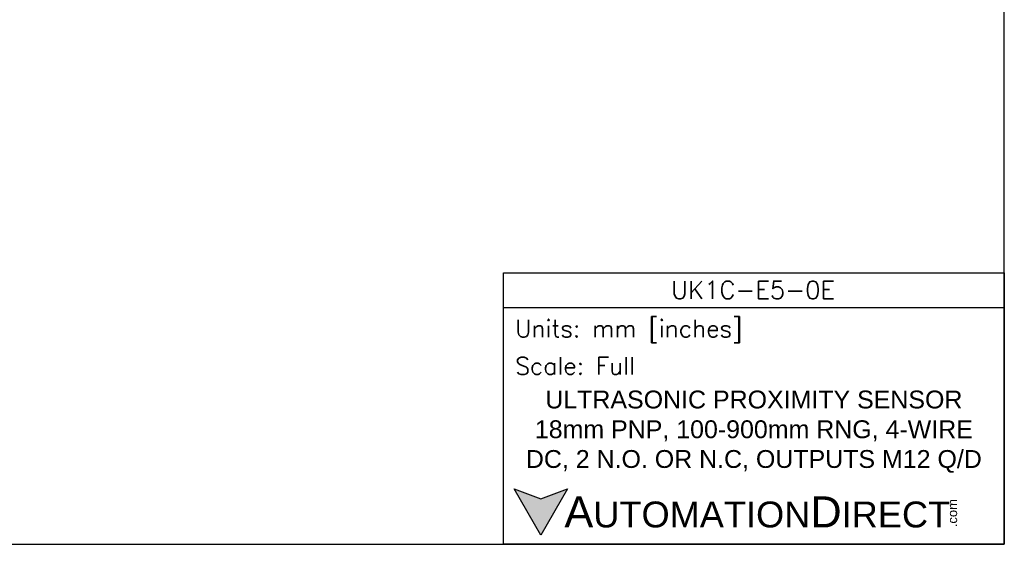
# Model space of a CAD drawing. Header units: inches. Extents: x 0 to 279, y 0 to 216.
# Tile 2 of 8: x 100 to 279, y 0 to 95. Entities that reach past the tile are written whole.
import ezdxf

# ---------------------------------------------------------------- set-up
doc = ezdxf.new("R2010")
doc.units = ezdxf.units.IN
doc.header["$LTSCALE"] = 10
doc.header["$MEASUREMENT"] = 0
doc.layers.add('Text', color=140, linetype='Continuous')
doc.styles.add('\\M+2ABAC\\M+2A6A11', font='txt')
doc.styles.add('ROMANS', font='romans.shx')

msp = doc.modelspace()

# ---------------------------------------------------------------- hatches: boundary and pattern name
at = {"layer": 'Text'}
msp.add_hatch(color=256, dxfattribs=at).paths.add_polyline_path([(199.93, 10.07), (195.08, 8.31), (190.23, 10.07), (195.08, 1.67)])

# ---------------------------------------------------------------- linework, layer by layer
at = {"layer": 'Defpoints'}
msp.add_lwpolyline([(279.4, 215.9), (0, 215.9), (0, 0), (279.4, 0)], close=True, dxfattribs=at)
at = {"layer": 'Text'}
msp.add_line((188.28, 43.12), (279.4, 43.12), dxfattribs=at)
for points in [[(188.28, 0), (188.28, 49.4), (279.4, 49.4), (279.4, 0)], [(199.93, 10.07), (195.08, 1.67), (190.23, 10.07), (195.08, 8.31)]]:
    msp.add_lwpolyline(points, close=True, dxfattribs=at)

# ---------------------------------------------------------------- texts
at = {"layer": 'Text', "linetype": 'Continuous', "insert": (233.7, 46.3), "char_height": 3.248, "width": 61.1425, "attachment_point": 5, "style": 'ROMANS'}
msp.add_mtext('UK1C-E5-0E', dxfattribs=at)
at = {"layer": 'Text', "attachment_point": 4}
for s, insert, char_height, width, style in [(' Units: mm [inches]', (188.28, 38.75), 3.1404, 91.118, 'ROMANS'), (' Scale: Full', (188.28, 32.47), 3.1404, 91.118, 'ROMANS'), ('{\\fArial|b0|i0|c0|p34;     \\H1.2x;A\\H0.8333x;UTOMATION\\H1.2x;D\\H0.8333x;IRECT}', (190.23, 5.87), 4.7106, 79.7962, '\\M+2ABAC\\M+2A6A11')]:
    msp.add_mtext(s, dxfattribs=dict(at, insert=insert, char_height=char_height, width=width, style=style))
at = {"layer": 'Text', "linetype": 'Continuous', "insert": (233.84, 20.5), "char_height": 3.2482, "width": 87.1298, "attachment_point": 5}
msp.add_mtext('{\\fArial|b0|i0|c0|p34;ULTRASONIC PROXIMITY SENSOR\\P18mm PNP, 100-900mm RNG, 4-WIRE\\PDC, 2 N.O. OR N.C, OUTPUTS M12 Q/D}', dxfattribs=at)
at = {"layer": 'Text', "insert": (269.12, 3.11), "char_height": 1.6958, "width": 5.0253, "attachment_point": 1, "rotation": 90, "style": '\\M+2ABAC\\M+2A6A11'}
msp.add_mtext('{\\fArial|b0|i0|c0|p34;.com}', dxfattribs=at)

doc.saveas('drawing.dxf')
